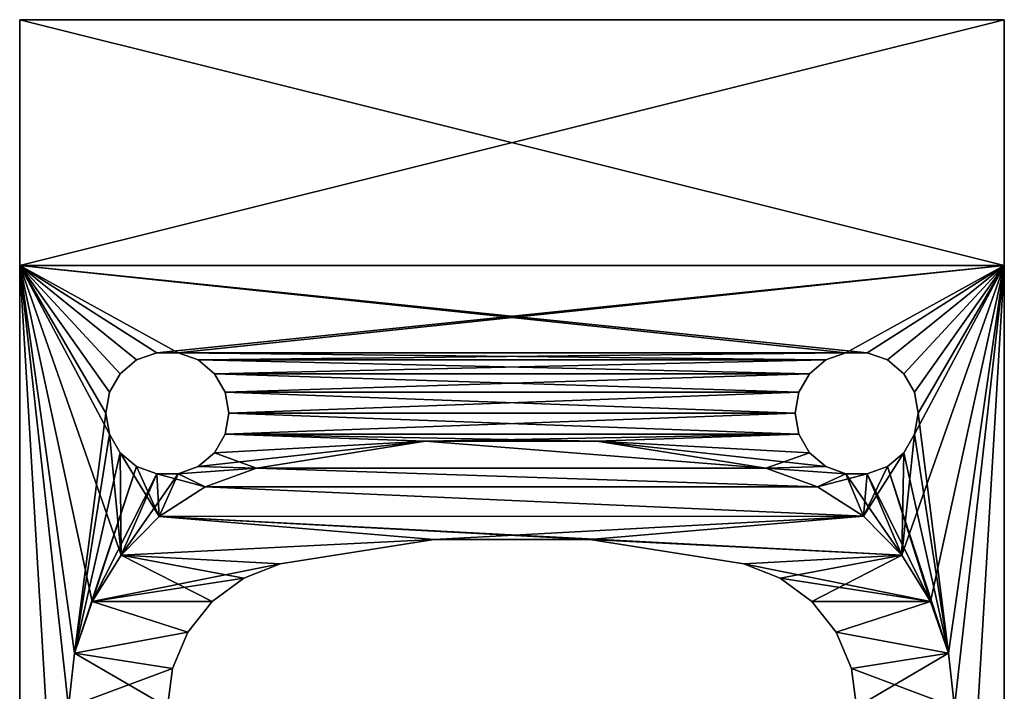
# Model space of a CAD drawing. Header units: millimetres. Extents: x -10 to 10, y -15 to 17.5.
# Tile 2 of 2: x -10 to 10, y 3.8 to 17.5. Entities that reach past the tile are written whole.
import ezdxf

# ---------------------------------------------------------------- set-up
doc = ezdxf.new("R2010")
doc.units = ezdxf.units.MM
doc.header["$LTSCALE"] = 65.185185
for name, color, linetype in [('1', 7, 'CONTINUOUS'), ('11', 7, 'CONTINUOUS'), ('2', 7, 'CONTINUOUS'), ('4', 7, 'CONTINUOUS'), ('5', 7, 'CONTINUOUS'), ('6', 7, 'CONTINUOUS'), ('7', 7, 'CONTINUOUS'), ('8', 7, 'CONTINUOUS'), ('9', 7, 'CONTINUOUS')]:
    doc.layers.add(name, color=color, linetype=linetype)

msp = doc.modelspace()

# ---------------------------------------------------------------- linework, layer by layer
at = {"layer": '1', "linetype": 'Continuous'}
for points in [[(-10, -14), (-10, 12.5), (-9, -4.25), (-10, -14)], [(-9, -4.25), (-10, 12.5), (-9.01, 3.523), (-9, -4.25)], [(-9.01, 3.523), (-10, 12.5), (-8.887, 4.624), (-9.01, 3.523)], [(-8.887, 4.624), (-10, 12.5), (-8.526, 5.671), (-8.887, 4.624)], [(-8.526, 5.671), (-10, 12.5), (-7.942, 6.613), (-8.526, 5.671)], [(7.217, 10.731), (6.783, 10.731), (-10, 12.5), (7.217, 10.731)], [(6.783, 10.731), (-6.783, 10.731), (-10, 12.5), (6.783, 10.731)], [(10, 12.5), (7.217, 10.731), (-10, 12.5), (10, 12.5)], [(-10, 12.5), (-8.175, 9.072), (-7.942, 6.613), (-10, 12.5)], [(-6.783, 10.731), (-7.217, 10.731), (-10, 12.5), (-6.783, 10.731)], [(-7.217, 10.731), (-7.625, 10.583), (-10, 12.5), (-7.217, 10.731)], [(-7.625, 10.583), (-7.958, 10.303), (-10, 12.5), (-7.625, 10.583)], [(-7.958, 10.303), (-8.175, 9.928), (-10, 12.5), (-7.958, 10.303)], [(-8.25, 9.5), (-8.175, 9.072), (-10, 12.5), (-8.25, 9.5)], [(-8.175, 9.928), (-8.25, 9.5), (-10, 12.5), (-8.175, 9.928)], [(7.625, 10.583), (7.217, 10.731), (10, 12.5), (7.625, 10.583)], [(7.958, 10.303), (7.625, 10.583), (10, 12.5), (7.958, 10.303)], [(8.175, 9.928), (7.958, 10.303), (10, 12.5), (8.175, 9.928)], [(8.25, 9.5), (8.175, 9.928), (10, 12.5), (8.25, 9.5)], [(8.25, 9.5), (10, 12.5), (8.867, 4.625), (8.25, 9.5)], [(10, 12.5), (8.99, 3.523), (8.867, 4.625), (10, 12.5)], [(10, 12.5), (10, -14), (8.99, 3.523), (10, 12.5)], [(6.783, 10.731), (6.375, 10.583), (-6.783, 10.731), (6.783, 10.731)], [(-6.783, 10.731), (6.375, 10.583), (-6.375, 10.583), (-6.783, 10.731)], [(6.375, 10.583), (6.042, 10.303), (-6.375, 10.583), (6.375, 10.583)], [(-6.375, 10.583), (6.042, 10.303), (-6.042, 10.303), (-6.375, 10.583)], [(6.042, 10.303), (5.825, 9.928), (-6.042, 10.303), (6.042, 10.303)], [(-6.042, 10.303), (5.825, 9.928), (-5.825, 9.928), (-6.042, 10.303)], [(5.825, 9.928), (5.75, 9.5), (-5.825, 9.928), (5.825, 9.928)], [(-5.825, 9.928), (5.75, 9.5), (-5.75, 9.5), (-5.825, 9.928)], [(-5.75, 9.5), (5.825, 9.072), (-5.825, 9.072), (-5.75, 9.5)], [(5.75, 9.5), (5.825, 9.072), (-5.75, 9.5), (5.75, 9.5)], [(8.175, 9.072), (8.25, 9.5), (8.867, 4.625), (8.175, 9.072)], [(-8.175, 9.072), (-7.958, 8.697), (-7.942, 6.613), (-8.175, 9.072)], [(-6.042, 8.697), (-5.825, 9.072), (-1.757, 8.931), (-6.042, 8.697)], [(-1.757, 8.931), (-5.825, 9.072), (1.723, 8.931), (-1.757, 8.931)], [(-5.825, 9.072), (5.825, 9.072), (1.723, 8.931), (-5.825, 9.072)], [(5.825, 9.072), (6.042, 8.697), (1.723, 8.931), (5.825, 9.072)], [(7.958, 8.697), (8.175, 9.072), (8.867, 4.625), (7.958, 8.697)], [(-5.193, 8.382), (-6.042, 8.697), (-1.757, 8.931), (-5.193, 8.382)], [(6.042, 8.697), (6.375, 8.417), (1.723, 8.931), (6.042, 8.697)], [(1.723, 8.931), (6.375, 8.417), (5.159, 8.383), (1.723, 8.931)], [(-7.958, 8.697), (-7.625, 8.417), (-7.166, 7.403), (-7.958, 8.697)], [(-7.942, 6.613), (-7.958, 8.697), (-7.166, 7.403), (-7.942, 6.613)], [(-6.375, 8.417), (-6.042, 8.697), (-5.193, 8.382), (-6.375, 8.417)], [(7.625, 8.417), (7.958, 8.697), (8.867, 4.625), (7.625, 8.417)], [(-7.625, 8.417), (-7.217, 8.269), (-7.166, 7.403), (-7.625, 8.417)], [(-6.783, 8.269), (-6.375, 8.417), (-5.193, 8.382), (-6.783, 8.269)], [(6.375, 8.417), (6.783, 8.269), (5.159, 8.383), (6.375, 8.417)], [(7.217, 8.269), (7.625, 8.417), (8.503, 5.674), (7.217, 8.269)], [(8.503, 5.674), (7.625, 8.417), (8.867, 4.625), (8.503, 5.674)], [(-7.166, 7.403), (-7.217, 8.269), (-6.234, 8.002), (-7.166, 7.403)], [(-7.217, 8.269), (-6.783, 8.269), (-6.234, 8.002), (-7.217, 8.269)], [(-6.234, 8.002), (-6.783, 8.269), (-5.193, 8.382), (-6.234, 8.002)], [(5.159, 8.383), (6.783, 8.269), (6.203, 8.005), (5.159, 8.383)], [(6.203, 8.005), (6.783, 8.269), (7.137, 7.406), (6.203, 8.005)], [(6.783, 8.269), (7.217, 8.269), (7.917, 6.616), (6.783, 8.269)], [(7.137, 7.406), (6.783, 8.269), (7.917, 6.616), (7.137, 7.406)], [(7.917, 6.616), (7.217, 8.269), (8.503, 5.674), (7.917, 6.616)]]:
    msp.add_3dface(points, dxfattribs=at)
at = {"layer": '11', "linetype": 'Continuous'}
for points in [[(6.522, 17.5, 1007.802), (-10, 17.5, 1015.5), (6.5, 17.5, 1008.008), (6.522, 17.5, 1007.802)], [(6.572, 17.5, 1007.679), (-10, 17.5, 1015.5), (6.522, 17.5, 1007.802), (6.572, 17.5, 1007.679)], [(6.64, 17.5, 1007.601), (-10, 17.5, 1015.5), (6.572, 17.5, 1007.679), (6.64, 17.5, 1007.601)], [(-10, 17.5, 1015.5), (6.734, 17.5, 1007.55), (6.5, 17.5, 1006.826), (-10, 17.5, 1015.5)], [(6.734, 17.5, 1007.55), (-10, 17.5, 1015.5), (6.64, 17.5, 1007.601), (6.734, 17.5, 1007.55)], [(6.5, 17.5, 1010.155), (-10, 17.5, 1015.5), (6.5, 17.5, 1010.62), (6.5, 17.5, 1010.155)], [(7.532, 17.5, 1009.8), (-10, 17.5, 1015.5), (6.5, 17.5, 1010.155), (7.532, 17.5, 1009.8)], [(6.5, 17.5, 1009.468), (-10, 17.5, 1015.5), (7.532, 17.5, 1009.8), (6.5, 17.5, 1009.468)], [(-10, 17.5, 1015.5), (6.5, 17.5, 1009.004), (6.5, 17.5, 1008.714), (-10, 17.5, 1015.5)], [(6.5, 17.5, 1009.004), (-10, 17.5, 1015.5), (6.5, 17.5, 1009.468), (6.5, 17.5, 1009.004)], [(6.693, 17.5, 1012.124), (-10, 17.5, 1015.5), (6.934, 17.5, 1012.267), (6.693, 17.5, 1012.124)], [(6.57, 17.5, 1011.98), (-10, 17.5, 1015.5), (6.693, 17.5, 1012.124), (6.57, 17.5, 1011.98)], [(6.5, 17.5, 1008.008), (-10, 17.5, 1015.5), (6.5, 17.5, 1008.714), (6.5, 17.5, 1008.008)], [(6.5, 17.5, 1003.632), (-10, 17.5, 1015.5), (6.5, 17.5, 1004.279), (6.5, 17.5, 1003.632)], [(6.549, 17.5, 1003.353), (-10, 17.5, 1015.5), (6.5, 17.5, 1003.632), (6.549, 17.5, 1003.353)], [(6.685, 17.5, 1003.147), (-10, 17.5, 1015.5), (6.549, 17.5, 1003.353), (6.685, 17.5, 1003.147)], [(-10, 17.5, 1015.5), (6.816, 17.5, 1003.048), (6.934, 17.5, 1002.735), (-10, 17.5, 1015.5)], [(6.816, 17.5, 1003.048), (-10, 17.5, 1015.5), (6.685, 17.5, 1003.147), (6.816, 17.5, 1003.048)], [(6.5, 17.5, 1004.987), (-10, 17.5, 1015.5), (6.5, 17.5, 1005.796), (6.5, 17.5, 1004.987)], [(6.532, 17.5, 1004.806), (-10, 17.5, 1015.5), (6.5, 17.5, 1004.987), (6.532, 17.5, 1004.806)], [(6.623, 17.5, 1004.668), (-10, 17.5, 1015.5), (6.532, 17.5, 1004.806), (6.623, 17.5, 1004.668)], [(-10, 17.5, 1015.5), (6.752, 17.5, 1004.579), (6.5, 17.5, 1004.279), (-10, 17.5, 1015.5)], [(6.752, 17.5, 1004.579), (-10, 17.5, 1015.5), (6.623, 17.5, 1004.668), (6.752, 17.5, 1004.579)], [(-10, 17.5, 1015.5), (6.5, 17.5, 1006.487), (6.5, 17.5, 1005.796), (-10, 17.5, 1015.5)], [(6.5, 17.5, 1006.487), (-10, 17.5, 1015.5), (6.5, 17.5, 1006.826), (6.5, 17.5, 1006.487)], [(10, 17.5, -2.5), (-10, 17.5, 1015.5), (6.693, 17.5, 1001.509), (10, 17.5, -2.5)], [(10, 17.5, -2.5), (-10, 17.5, -2.5), (-10, 17.5, 1015.5), (10, 17.5, -2.5)], [(-10, 17.5, 1015.5), (10, 17.5, 1015.5), (8, 17.5, 1013.5), (-10, 17.5, 1015.5)], [(6.493, 17.5, 1011.805), (-10, 17.5, 1015.5), (6.57, 17.5, 1011.98), (6.493, 17.5, 1011.805)], [(6.464, 17.5, 1011.582), (-10, 17.5, 1015.5), (6.493, 17.5, 1011.805), (6.464, 17.5, 1011.582)], [(6.492, 17.5, 1011.363), (-10, 17.5, 1015.5), (6.464, 17.5, 1011.582), (6.492, 17.5, 1011.363)], [(6.568, 17.5, 1011.189), (-10, 17.5, 1015.5), (6.492, 17.5, 1011.363), (6.568, 17.5, 1011.189)], [(6.693, 17.5, 1011.04), (-10, 17.5, 1015.5), (6.568, 17.5, 1011.189), (6.693, 17.5, 1011.04)], [(-10, 17.5, 1015.5), (6.929, 17.5, 1010.899), (6.5, 17.5, 1010.62), (-10, 17.5, 1015.5)], [(6.929, 17.5, 1010.899), (-10, 17.5, 1015.5), (6.693, 17.5, 1011.04), (6.929, 17.5, 1010.899)], [(-10, 17.5, 1015.5), (7.256, 17.5, 1012.319), (6.934, 17.5, 1012.267), (-10, 17.5, 1015.5)], [(6.5, 17.5, 1013.17), (-10, 17.5, 1015.5), (6.5, 17.5, 1013.5), (6.5, 17.5, 1013.17)], [(-10, 17.5, 1015.5), (7.723, 17.5, 1012.439), (7.256, 17.5, 1012.319), (-10, 17.5, 1015.5)], [(7.723, 17.5, 1012.439), (-10, 17.5, 1015.5), (6.5, 17.5, 1013.17), (7.723, 17.5, 1012.439)], [(-10, 17.5, 1015.5), (8, 17.5, 1013.5), (6.5, 17.5, 1013.5), (-10, 17.5, 1015.5)], [(6.568, 17.5, 1001.657), (-10, 17.5, 1015.5), (6.492, 17.5, 1001.832), (6.568, 17.5, 1001.657)], [(6.492, 17.5, 1001.832), (-10, 17.5, 1015.5), (6.464, 17.5, 1002.05), (6.492, 17.5, 1001.832)], [(6.464, 17.5, 1002.05), (-10, 17.5, 1015.5), (6.493, 17.5, 1002.274), (6.464, 17.5, 1002.05)], [(6.693, 17.5, 1001.509), (-10, 17.5, 1015.5), (6.568, 17.5, 1001.657), (6.693, 17.5, 1001.509)], [(6.493, 17.5, 1002.274), (-10, 17.5, 1015.5), (6.57, 17.5, 1002.448), (6.493, 17.5, 1002.274)], [(6.57, 17.5, 1002.448), (-10, 17.5, 1015.5), (6.693, 17.5, 1002.592), (6.57, 17.5, 1002.448)], [(6.693, 17.5, 1002.592), (-10, 17.5, 1015.5), (6.934, 17.5, 1002.735), (6.693, 17.5, 1002.592)], [(6.5, 17.5, 1009.004), (8, 17.5, 1008.714), (6.5, 17.5, 1008.714), (6.5, 17.5, 1009.004)], [(6.5, 17.5, 1009.004), (8, 17.5, 1009.004), (8, 17.5, 1008.714), (6.5, 17.5, 1009.004)], [(6.752, 17.5, 1004.579), (8, 17.5, 1004.279), (6.5, 17.5, 1004.279), (6.752, 17.5, 1004.579)], [(6.5, 17.5, 1006.487), (8, 17.5, 1005.796), (6.5, 17.5, 1005.796), (6.5, 17.5, 1006.487)], [(6.5, 17.5, 1006.487), (8, 17.5, 1005.926), (8, 17.5, 1005.796), (6.5, 17.5, 1006.487)], [(6.872, 17.5, 1007.529), (8, 17.5, 1007.395), (6.5, 17.5, 1006.826), (6.872, 17.5, 1007.529)], [(6.734, 17.5, 1007.55), (6.872, 17.5, 1007.529), (6.5, 17.5, 1006.826), (6.734, 17.5, 1007.55)], [(7.723, 17.5, 1013.17), (7.723, 17.5, 1012.439), (6.5, 17.5, 1013.17), (7.723, 17.5, 1013.17)], [(6.929, 17.5, 1010.899), (8, 17.5, 1010.62), (6.5, 17.5, 1010.62), (6.929, 17.5, 1010.899)], [(6.929, 17.5, 1001.367), (10, 17.5, -2.5), (6.693, 17.5, 1001.509), (6.929, 17.5, 1001.367)], [(6.742, 17.5, 1011.582), (6.76, 17.5, 1011.712), (7.758, 17.5, 1011.582), (6.742, 17.5, 1011.582)], [(7.74, 17.5, 1011.453), (6.742, 17.5, 1011.582), (7.758, 17.5, 1011.582), (7.74, 17.5, 1011.453)], [(6.762, 17.5, 1011.448), (6.742, 17.5, 1011.582), (7.74, 17.5, 1011.453), (6.762, 17.5, 1011.448)], [(6.762, 17.5, 1001.916), (6.742, 17.5, 1002.05), (7.74, 17.5, 1001.921), (6.762, 17.5, 1001.916)], [(7.74, 17.5, 1001.921), (6.742, 17.5, 1002.05), (7.758, 17.5, 1002.05), (7.74, 17.5, 1001.921)], [(6.742, 17.5, 1002.05), (6.76, 17.5, 1002.18), (7.758, 17.5, 1002.05), (6.742, 17.5, 1002.05)], [(6.752, 17.5, 1004.579), (6.914, 17.5, 1004.548), (8, 17.5, 1004.279), (6.752, 17.5, 1004.579)], [(7.107, 17.5, 1008.05), (6.756, 17.5, 1008.384), (7.107, 17.5, 1008.384), (7.107, 17.5, 1008.05)], [(6.773, 17.5, 1007.956), (6.756, 17.5, 1008.076), (7.094, 17.5, 1007.956), (6.773, 17.5, 1007.956)], [(7.094, 17.5, 1007.956), (6.756, 17.5, 1008.076), (7.107, 17.5, 1008.05), (7.094, 17.5, 1007.956)], [(6.756, 17.5, 1008.076), (6.756, 17.5, 1008.384), (7.107, 17.5, 1008.05), (6.756, 17.5, 1008.076)], [(6.756, 17.5, 1005.105), (6.756, 17.5, 1005.466), (7.179, 17.5, 1005.105), (6.756, 17.5, 1005.105)], [(7.179, 17.5, 1005.105), (6.756, 17.5, 1005.466), (7.179, 17.5, 1005.466), (7.179, 17.5, 1005.105)], [(6.775, 17.5, 1004.99), (6.756, 17.5, 1005.105), (7.163, 17.5, 1005), (6.775, 17.5, 1004.99)], [(7.163, 17.5, 1005), (6.756, 17.5, 1005.105), (7.179, 17.5, 1005.105), (7.163, 17.5, 1005)], [(7.758, 17.5, 1011.582), (6.76, 17.5, 1011.712), (7.739, 17.5, 1011.717), (7.758, 17.5, 1011.582)], [(6.76, 17.5, 1011.712), (6.812, 17.5, 1011.813), (7.739, 17.5, 1011.717), (6.76, 17.5, 1011.712)], [(7.758, 17.5, 1002.05), (6.76, 17.5, 1002.18), (7.739, 17.5, 1002.186), (7.758, 17.5, 1002.05)], [(6.76, 17.5, 1002.18), (6.812, 17.5, 1002.281), (7.739, 17.5, 1002.186), (6.76, 17.5, 1002.18)], [(7.689, 17.5, 1011.352), (6.762, 17.5, 1011.448), (7.74, 17.5, 1011.453), (7.689, 17.5, 1011.352)], [(6.815, 17.5, 1011.347), (6.762, 17.5, 1011.448), (7.689, 17.5, 1011.352), (6.815, 17.5, 1011.347)], [(6.815, 17.5, 1001.816), (6.762, 17.5, 1001.916), (7.689, 17.5, 1001.82), (6.815, 17.5, 1001.816)], [(7.689, 17.5, 1001.82), (6.762, 17.5, 1001.916), (7.74, 17.5, 1001.921), (7.689, 17.5, 1001.82)], [(6.811, 17.5, 1007.893), (6.773, 17.5, 1007.956), (7.063, 17.5, 1007.9), (6.811, 17.5, 1007.893)], [(7.063, 17.5, 1007.9), (6.773, 17.5, 1007.956), (7.094, 17.5, 1007.956), (7.063, 17.5, 1007.9)], [(6.816, 17.5, 1004.927), (6.775, 17.5, 1004.99), (7.127, 17.5, 1004.937), (6.816, 17.5, 1004.927)], [(7.127, 17.5, 1004.937), (6.775, 17.5, 1004.99), (7.163, 17.5, 1005), (7.127, 17.5, 1004.937)], [(6.797, 17.5, 1003.555), (6.777, 17.5, 1003.714), (7.723, 17.5, 1003.655), (6.797, 17.5, 1003.555)], [(7.723, 17.5, 1003.655), (6.777, 17.5, 1003.95), (7.723, 17.5, 1003.95), (7.723, 17.5, 1003.655)], [(6.777, 17.5, 1003.714), (6.777, 17.5, 1003.95), (7.723, 17.5, 1003.655), (6.777, 17.5, 1003.714)], [(7.696, 17.5, 1003.509), (6.797, 17.5, 1003.555), (7.723, 17.5, 1003.655), (7.696, 17.5, 1003.509)], [(6.845, 17.5, 1003.448), (6.797, 17.5, 1003.555), (7.696, 17.5, 1003.509), (6.845, 17.5, 1003.448)], [(6.86, 17.5, 1007.86), (6.811, 17.5, 1007.893), (7.013, 17.5, 1007.864), (6.86, 17.5, 1007.86)], [(7.013, 17.5, 1007.864), (6.811, 17.5, 1007.893), (7.063, 17.5, 1007.9), (7.013, 17.5, 1007.864)], [(7.739, 17.5, 1011.717), (6.812, 17.5, 1011.813), (7.687, 17.5, 1011.818), (7.739, 17.5, 1011.717)], [(6.812, 17.5, 1011.813), (6.901, 17.5, 1011.897), (7.687, 17.5, 1011.818), (6.812, 17.5, 1011.813)], [(7.739, 17.5, 1002.186), (6.812, 17.5, 1002.281), (7.687, 17.5, 1002.286), (7.739, 17.5, 1002.186)], [(6.812, 17.5, 1002.281), (6.901, 17.5, 1002.366), (7.687, 17.5, 1002.286), (6.812, 17.5, 1002.281)], [(6.902, 17.5, 1011.268), (6.815, 17.5, 1011.347), (7.601, 17.5, 1011.267), (6.902, 17.5, 1011.268)], [(7.601, 17.5, 1011.267), (6.815, 17.5, 1011.347), (7.689, 17.5, 1011.352), (7.601, 17.5, 1011.267)], [(6.902, 17.5, 1001.736), (6.815, 17.5, 1001.816), (7.601, 17.5, 1001.736), (6.902, 17.5, 1001.736)], [(7.601, 17.5, 1001.736), (6.815, 17.5, 1001.816), (7.689, 17.5, 1001.82), (7.601, 17.5, 1001.736)], [(6.816, 17.5, 1003.048), (7.256, 17.5, 1002.788), (6.934, 17.5, 1002.735), (6.816, 17.5, 1003.048)], [(6.816, 17.5, 1003.048), (6.993, 17.5, 1002.98), (7.256, 17.5, 1002.788), (6.816, 17.5, 1003.048)], [(6.874, 17.5, 1004.892), (6.816, 17.5, 1004.927), (7.068, 17.5, 1004.896), (6.874, 17.5, 1004.892)], [(7.068, 17.5, 1004.896), (6.816, 17.5, 1004.927), (7.127, 17.5, 1004.937), (7.068, 17.5, 1004.896)], [(7.621, 17.5, 1003.398), (6.845, 17.5, 1003.448), (7.696, 17.5, 1003.509), (7.621, 17.5, 1003.398)], [(6.913, 17.5, 1003.375), (6.845, 17.5, 1003.448), (7.621, 17.5, 1003.398), (6.913, 17.5, 1003.375)], [(6.929, 17.5, 1007.849), (6.86, 17.5, 1007.86), (7.013, 17.5, 1007.864), (6.929, 17.5, 1007.849)], [(7.42, 17.5, 1006.468), (6.87, 17.5, 1006.662), (7.42, 17.5, 1006.857), (7.42, 17.5, 1006.468)], [(7.378, 17.5, 1007.494), (7.565, 17.5, 1007.458), (6.872, 17.5, 1007.529), (7.378, 17.5, 1007.494)], [(6.872, 17.5, 1007.529), (7.565, 17.5, 1007.458), (8, 17.5, 1007.395), (6.872, 17.5, 1007.529)], [(6.999, 17.5, 1007.551), (7.378, 17.5, 1007.494), (6.872, 17.5, 1007.529), (6.999, 17.5, 1007.551)], [(6.964, 17.5, 1004.878), (6.874, 17.5, 1004.892), (7.068, 17.5, 1004.896), (6.964, 17.5, 1004.878)], [(7.687, 17.5, 1011.818), (6.901, 17.5, 1011.897), (7.602, 17.5, 1011.898), (7.687, 17.5, 1011.818)], [(6.901, 17.5, 1011.897), (7.041, 17.5, 1011.962), (7.602, 17.5, 1011.898), (6.901, 17.5, 1011.897)], [(7.687, 17.5, 1002.286), (6.901, 17.5, 1002.366), (7.602, 17.5, 1002.367), (7.687, 17.5, 1002.286)], [(6.901, 17.5, 1002.366), (7.041, 17.5, 1002.431), (7.602, 17.5, 1002.367), (6.901, 17.5, 1002.366)], [(7.047, 17.5, 1011.201), (6.902, 17.5, 1011.268), (7.462, 17.5, 1011.202), (7.047, 17.5, 1011.201)], [(7.462, 17.5, 1011.202), (6.902, 17.5, 1011.268), (7.601, 17.5, 1011.267), (7.462, 17.5, 1011.202)], [(7.047, 17.5, 1001.67), (6.902, 17.5, 1001.736), (7.462, 17.5, 1001.67), (7.047, 17.5, 1001.67)], [(7.462, 17.5, 1001.67), (6.902, 17.5, 1001.736), (7.601, 17.5, 1001.736), (7.462, 17.5, 1001.67)], [(7.494, 17.5, 1003.317), (6.913, 17.5, 1003.375), (7.621, 17.5, 1003.398), (7.494, 17.5, 1003.317)], [(7.039, 17.5, 1003.312), (6.913, 17.5, 1003.375), (7.494, 17.5, 1003.317), (7.039, 17.5, 1003.312)], [(7.085, 17.5, 1004.577), (7.826, 17.5, 1004.554), (6.914, 17.5, 1004.548), (7.085, 17.5, 1004.577)], [(7.826, 17.5, 1004.554), (7.938, 17.5, 1004.533), (6.914, 17.5, 1004.548), (7.826, 17.5, 1004.554)], [(6.914, 17.5, 1004.548), (8, 17.5, 1004.504), (8, 17.5, 1004.279), (6.914, 17.5, 1004.548)], [(7.938, 17.5, 1004.533), (8, 17.5, 1004.504), (6.914, 17.5, 1004.548), (7.938, 17.5, 1004.533)], [(7.256, 17.5, 1001.313), (10, 17.5, -2.5), (6.929, 17.5, 1001.367), (7.256, 17.5, 1001.313)], [(6.929, 17.5, 1010.899), (7.256, 17.5, 1010.845), (8, 17.5, 1010.62), (6.929, 17.5, 1010.899)], [(6.937, 17.5, 1009.313), (8, 17.5, 1009.685), (8, 17.5, 1009.313), (6.937, 17.5, 1009.313)], [(6.947, 17.5, 1010.311), (8, 17.5, 1010.311), (8, 17.5, 1009.941), (6.947, 17.5, 1010.311)], [(6.993, 17.5, 1002.98), (7.242, 17.5, 1002.952), (7.256, 17.5, 1002.788), (6.993, 17.5, 1002.98)], [(7.262, 17.5, 1007.582), (7.378, 17.5, 1007.494), (6.999, 17.5, 1007.551), (7.262, 17.5, 1007.582)], [(7.1, 17.5, 1007.614), (7.262, 17.5, 1007.582), (6.999, 17.5, 1007.551), (7.1, 17.5, 1007.614)], [(7.273, 17.5, 1003.282), (7.039, 17.5, 1003.312), (7.494, 17.5, 1003.317), (7.273, 17.5, 1003.282)], [(7.602, 17.5, 1011.898), (7.041, 17.5, 1011.962), (7.464, 17.5, 1011.963), (7.602, 17.5, 1011.898)], [(7.041, 17.5, 1011.962), (7.256, 17.5, 1011.989), (7.464, 17.5, 1011.963), (7.041, 17.5, 1011.962)], [(7.602, 17.5, 1002.367), (7.041, 17.5, 1002.431), (7.464, 17.5, 1002.431), (7.602, 17.5, 1002.367)], [(7.041, 17.5, 1002.431), (7.256, 17.5, 1002.458), (7.464, 17.5, 1002.431), (7.041, 17.5, 1002.431)], [(7.256, 17.5, 1011.174), (7.047, 17.5, 1011.201), (7.462, 17.5, 1011.202), (7.256, 17.5, 1011.174)], [(7.256, 17.5, 1001.643), (7.047, 17.5, 1001.67), (7.462, 17.5, 1001.67), (7.256, 17.5, 1001.643)], [(7.204, 17.5, 1004.651), (7.48, 17.5, 1004.599), (7.085, 17.5, 1004.577), (7.204, 17.5, 1004.651)], [(7.48, 17.5, 1004.599), (7.645, 17.5, 1004.567), (7.085, 17.5, 1004.577), (7.48, 17.5, 1004.599)], [(7.645, 17.5, 1004.567), (7.738, 17.5, 1004.561), (7.085, 17.5, 1004.577), (7.645, 17.5, 1004.567)], [(7.738, 17.5, 1004.561), (7.826, 17.5, 1004.554), (7.085, 17.5, 1004.577), (7.738, 17.5, 1004.561)], [(7.185, 17.5, 1007.733), (7.262, 17.5, 1007.582), (7.1, 17.5, 1007.614), (7.185, 17.5, 1007.733)], [(7.294, 17.5, 1004.786), (7.327, 17.5, 1004.711), (7.204, 17.5, 1004.651), (7.294, 17.5, 1004.786)], [(7.327, 17.5, 1004.711), (7.384, 17.5, 1004.65), (7.204, 17.5, 1004.651), (7.327, 17.5, 1004.711)], [(7.384, 17.5, 1004.65), (7.48, 17.5, 1004.599), (7.204, 17.5, 1004.651), (7.384, 17.5, 1004.65)], [(7.578, 17.5, 1002.734), (7.242, 17.5, 1002.952), (7.81, 17.5, 1002.593), (7.578, 17.5, 1002.734)], [(7.256, 17.5, 1002.788), (7.242, 17.5, 1002.952), (7.578, 17.5, 1002.734), (7.256, 17.5, 1002.788)], [(7.242, 17.5, 1002.952), (7.566, 17.5, 1003), (7.81, 17.5, 1002.593), (7.242, 17.5, 1002.952)], [(7.574, 17.5, 1001.366), (10, 17.5, -2.5), (7.256, 17.5, 1001.313), (7.574, 17.5, 1001.366)], [(7.256, 17.5, 1012.319), (7.723, 17.5, 1012.439), (7.578, 17.5, 1012.265), (7.256, 17.5, 1012.319)], [(7.256, 17.5, 1010.845), (7.574, 17.5, 1010.897), (8, 17.5, 1010.62), (7.256, 17.5, 1010.845)], [(7.728, 17.5, 1007.912), (7.332, 17.5, 1008.025), (7.744, 17.5, 1008.032), (7.728, 17.5, 1007.912)], [(7.351, 17.5, 1007.905), (7.332, 17.5, 1008.025), (7.728, 17.5, 1007.912), (7.351, 17.5, 1007.905)], [(7.744, 17.5, 1008.032), (7.332, 17.5, 1008.384), (7.744, 17.5, 1008.384), (7.744, 17.5, 1008.032)], [(7.332, 17.5, 1008.025), (7.332, 17.5, 1008.384), (7.744, 17.5, 1008.032), (7.332, 17.5, 1008.025)], [(7.692, 17.5, 1007.846), (7.351, 17.5, 1007.905), (7.728, 17.5, 1007.912), (7.692, 17.5, 1007.846)], [(7.394, 17.5, 1007.839), (7.351, 17.5, 1007.905), (7.692, 17.5, 1007.846), (7.394, 17.5, 1007.839)], [(7.636, 17.5, 1007.804), (7.394, 17.5, 1007.839), (7.692, 17.5, 1007.846), (7.636, 17.5, 1007.804)], [(7.454, 17.5, 1007.802), (7.394, 17.5, 1007.839), (7.636, 17.5, 1007.804), (7.454, 17.5, 1007.802)], [(7.414, 17.5, 1005.466), (8, 17.5, 1005.466), (8, 17.5, 1004.834), (7.414, 17.5, 1005.466)], [(7.431, 17.5, 1005.023), (7.414, 17.5, 1005.137), (8, 17.5, 1004.834), (7.431, 17.5, 1005.023)], [(7.414, 17.5, 1005.137), (7.414, 17.5, 1005.466), (8, 17.5, 1004.834), (7.414, 17.5, 1005.137)], [(7.932, 17.5, 1004.855), (7.431, 17.5, 1005.023), (8, 17.5, 1004.834), (7.932, 17.5, 1004.855)], [(7.467, 17.5, 1004.961), (7.431, 17.5, 1005.023), (7.932, 17.5, 1004.855), (7.467, 17.5, 1004.961)], [(7.546, 17.5, 1007.788), (7.454, 17.5, 1007.802), (7.636, 17.5, 1007.804), (7.546, 17.5, 1007.788)], [(7.525, 17.5, 1004.919), (7.467, 17.5, 1004.961), (7.932, 17.5, 1004.855), (7.525, 17.5, 1004.919)], [(7.83, 17.5, 1004.869), (7.525, 17.5, 1004.919), (7.932, 17.5, 1004.855), (7.83, 17.5, 1004.869)], [(7.731, 17.5, 1004.879), (7.525, 17.5, 1004.919), (7.83, 17.5, 1004.869), (7.731, 17.5, 1004.879)], [(7.641, 17.5, 1004.887), (7.525, 17.5, 1004.919), (7.731, 17.5, 1004.879), (7.641, 17.5, 1004.887)], [(7.565, 17.5, 1007.458), (7.701, 17.5, 1007.477), (8, 17.5, 1007.395), (7.565, 17.5, 1007.458)], [(7.81, 17.5, 1002.593), (7.566, 17.5, 1003), (7.934, 17.5, 1002.445), (7.81, 17.5, 1002.593)], [(7.566, 17.5, 1003), (7.783, 17.5, 1003.12), (7.934, 17.5, 1002.445), (7.566, 17.5, 1003)], [(7.809, 17.5, 1001.508), (10, 17.5, -2.5), (7.574, 17.5, 1001.366), (7.809, 17.5, 1001.508)], [(7.574, 17.5, 1010.897), (7.809, 17.5, 1011.04), (8, 17.5, 1010.62), (7.574, 17.5, 1010.897)], [(7.578, 17.5, 1012.265), (7.723, 17.5, 1012.439), (7.81, 17.5, 1012.125), (7.578, 17.5, 1012.265)], [(7.666, 17.5, 1006.382), (7.666, 17.5, 1006.943), (8, 17.5, 1006.269), (7.666, 17.5, 1006.382)], [(7.666, 17.5, 1006.943), (8, 17.5, 1007.061), (8, 17.5, 1006.269), (7.666, 17.5, 1006.943)], [(7.701, 17.5, 1007.477), (7.808, 17.5, 1007.53), (8, 17.5, 1007.395), (7.701, 17.5, 1007.477)], [(7.723, 17.5, 1012.439), (8, 17.5, 1012.439), (7.934, 17.5, 1011.977), (7.723, 17.5, 1012.439)], [(7.81, 17.5, 1012.125), (7.723, 17.5, 1012.439), (7.934, 17.5, 1011.977), (7.81, 17.5, 1012.125)], [(7.934, 17.5, 1002.445), (7.783, 17.5, 1003.12), (8.008, 17.5, 1002.271), (7.934, 17.5, 1002.445)], [(7.783, 17.5, 1003.12), (7.898, 17.5, 1003.248), (8.008, 17.5, 1002.271), (7.783, 17.5, 1003.12)], [(7.808, 17.5, 1007.53), (7.897, 17.5, 1007.622), (8, 17.5, 1007.395), (7.808, 17.5, 1007.53)], [(7.931, 17.5, 1001.653), (10, 17.5, -2.5), (7.809, 17.5, 1001.508), (7.931, 17.5, 1001.653)], [(7.809, 17.5, 1011.04), (7.931, 17.5, 1011.185), (8, 17.5, 1010.62), (7.809, 17.5, 1011.04)], [(7.897, 17.5, 1007.622), (7.97, 17.5, 1007.771), (8, 17.5, 1007.395), (7.897, 17.5, 1007.622)], [(8.008, 17.5, 1002.271), (7.898, 17.5, 1003.248), (8.036, 17.5, 1002.05), (8.008, 17.5, 1002.271)], [(7.898, 17.5, 1003.248), (7.971, 17.5, 1003.411), (8.036, 17.5, 1002.05), (7.898, 17.5, 1003.248)], [(8.007, 17.5, 1001.828), (10, 17.5, -2.5), (7.931, 17.5, 1001.653), (8.007, 17.5, 1001.828)], [(7.931, 17.5, 1011.185), (8.007, 17.5, 1011.359), (8, 17.5, 1010.62), (7.931, 17.5, 1011.185)], [(7.934, 17.5, 1011.977), (8, 17.5, 1012.439), (8.008, 17.5, 1011.802), (7.934, 17.5, 1011.977)], [(7.97, 17.5, 1007.771), (8, 17.5, 1007.987), (8, 17.5, 1007.395), (7.97, 17.5, 1007.771)], [(7.971, 17.5, 1003.411), (8, 17.5, 1003.632), (8.036, 17.5, 1002.05), (7.971, 17.5, 1003.411)], [(8, 17.5, 1009.685), (8, 17.5, 1009.941), (8.036, 17.5, 1002.05), (8, 17.5, 1009.685)], [(8, 17.5, 1009.941), (8, 17.5, 1010.311), (8.036, 17.5, 1002.05), (8, 17.5, 1009.941)], [(8, 17.5, 1010.311), (8, 17.5, 1010.62), (8.036, 17.5, 1002.05), (8, 17.5, 1010.311)], [(8, 17.5, 1007.395), (8, 17.5, 1007.987), (8.036, 17.5, 1002.05), (8, 17.5, 1007.395)], [(8, 17.5, 1007.987), (8, 17.5, 1008.714), (8.036, 17.5, 1002.05), (8, 17.5, 1007.987)], [(8, 17.5, 1008.714), (8, 17.5, 1009.004), (8.036, 17.5, 1002.05), (8, 17.5, 1008.714)], [(8, 17.5, 1009.004), (8, 17.5, 1009.313), (8.036, 17.5, 1002.05), (8, 17.5, 1009.004)], [(8, 17.5, 1009.313), (8, 17.5, 1009.685), (8.036, 17.5, 1002.05), (8, 17.5, 1009.313)], [(8, 17.5, 1003.632), (8, 17.5, 1004.279), (8.036, 17.5, 1002.05), (8, 17.5, 1003.632)], [(8, 17.5, 1005.466), (8, 17.5, 1005.796), (8.036, 17.5, 1002.05), (8, 17.5, 1005.466)], [(8, 17.5, 1005.796), (8, 17.5, 1005.926), (8.036, 17.5, 1002.05), (8, 17.5, 1005.796)], [(8, 17.5, 1005.926), (8, 17.5, 1006.269), (8.036, 17.5, 1002.05), (8, 17.5, 1005.926)], [(8, 17.5, 1006.269), (8, 17.5, 1007.061), (8.036, 17.5, 1002.05), (8, 17.5, 1006.269)], [(8, 17.5, 1007.061), (8, 17.5, 1007.395), (8.036, 17.5, 1002.05), (8, 17.5, 1007.061)], [(8, 17.5, 1004.834), (8, 17.5, 1005.466), (8.036, 17.5, 1002.05), (8, 17.5, 1004.834)], [(8, 17.5, 1004.279), (8, 17.5, 1004.504), (8.036, 17.5, 1002.05), (8, 17.5, 1004.279)], [(8, 17.5, 1004.504), (8, 17.5, 1004.834), (8.036, 17.5, 1002.05), (8, 17.5, 1004.504)], [(8, 17.5, 1013.5), (10, 17.5, 1015.5), (8.036, 17.5, 1011.582), (8, 17.5, 1013.5)], [(8, 17.5, 1012.439), (8, 17.5, 1013.5), (8.036, 17.5, 1011.582), (8, 17.5, 1012.439)], [(8.008, 17.5, 1011.802), (8, 17.5, 1012.439), (8.036, 17.5, 1011.582), (8.008, 17.5, 1011.802)], [(8, 17.5, 1010.62), (8.007, 17.5, 1011.359), (8.036, 17.5, 1002.05), (8, 17.5, 1010.62)], [(8.036, 17.5, 1002.05), (10, 17.5, -2.5), (8.007, 17.5, 1001.828), (8.036, 17.5, 1002.05)], [(8.007, 17.5, 1011.359), (8.036, 17.5, 1011.582), (8.036, 17.5, 1002.05), (8.007, 17.5, 1011.359)], [(8.036, 17.5, 1011.582), (10, 17.5, -2.5), (8.036, 17.5, 1002.05), (8.036, 17.5, 1011.582)], [(10, 17.5, 1015.5), (10, 17.5, -2.5), (8.036, 17.5, 1011.582), (10, 17.5, 1015.5)]]:
    msp.add_3dface(points, dxfattribs=at)
at = {"layer": '2', "linetype": 'Continuous'}
for points in [[(-10, -14, 1013), (-9.01, 3.523, 1013), (-10, 12.5, 1013), (-10, -14, 1013)], [(-9.01, 3.523, 1013), (-8.887, 4.624, 1013), (-10, 12.5, 1013), (-9.01, 3.523, 1013)], [(-7.625, 10.583, 1013), (-7.217, 10.731, 1013), (-10, 12.5, 1013), (-7.625, 10.583, 1013)], [(-10, 12.5, 1013), (-7.217, 10.731, 1013), (10, 12.5, 1013), (-10, 12.5, 1013)], [(-7.958, 10.303, 1013), (-7.625, 10.583, 1013), (-10, 12.5, 1013), (-7.958, 10.303, 1013)], [(-8.175, 9.928, 1013), (-7.958, 10.303, 1013), (-10, 12.5, 1013), (-8.175, 9.928, 1013)], [(-8.887, 4.624, 1013), (-8.25, 9.5, 1013), (-10, 12.5, 1013), (-8.887, 4.624, 1013)], [(-8.25, 9.5, 1013), (-8.175, 9.928, 1013), (-10, 12.5, 1013), (-8.25, 9.5, 1013)], [(-7.217, 10.731, 1013), (-6.783, 10.731, 1013), (10, 12.5, 1013), (-7.217, 10.731, 1013)], [(-6.783, 10.731, 1013), (6.783, 10.731, 1013), (10, 12.5, 1013), (-6.783, 10.731, 1013)], [(6.783, 10.731, 1013), (7.217, 10.731, 1013), (10, 12.5, 1013), (6.783, 10.731, 1013)], [(7.217, 10.731, 1013), (7.625, 10.583, 1013), (10, 12.5, 1013), (7.217, 10.731, 1013)], [(7.625, 10.583, 1013), (7.958, 10.303, 1013), (10, 12.5, 1013), (7.625, 10.583, 1013)], [(8.175, 9.072, 1013), (7.917, 6.616, 1013), (10, 12.5, 1013), (8.175, 9.072, 1013)], [(7.917, 6.616, 1013), (8.503, 5.674, 1013), (10, 12.5, 1013), (7.917, 6.616, 1013)], [(7.958, 10.303, 1013), (8.175, 9.928, 1013), (10, 12.5, 1013), (7.958, 10.303, 1013)], [(8.175, 9.928, 1013), (8.25, 9.5, 1013), (10, 12.5, 1013), (8.175, 9.928, 1013)], [(8.25, 9.5, 1013), (8.175, 9.072, 1013), (10, 12.5, 1013), (8.25, 9.5, 1013)], [(8.503, 5.674, 1013), (8.867, 4.625, 1013), (10, 12.5, 1013), (8.503, 5.674, 1013)], [(8.867, 4.625, 1013), (8.99, 3.523, 1013), (10, 12.5, 1013), (8.867, 4.625, 1013)], [(8.99, 3.523, 1013), (9, -4.25, 1013), (10, 12.5, 1013), (8.99, 3.523, 1013)], [(10, 12.5, 1013), (9, -4.25, 1013), (10, -14, 1013), (10, 12.5, 1013)], [(-6.783, 10.731, 1013), (-6.375, 10.583, 1013), (6.783, 10.731, 1013), (-6.783, 10.731, 1013)], [(6.783, 10.731, 1013), (-6.375, 10.583, 1013), (6.375, 10.583, 1013), (6.783, 10.731, 1013)], [(-6.375, 10.583, 1013), (-6.042, 10.303, 1013), (6.375, 10.583, 1013), (-6.375, 10.583, 1013)], [(6.375, 10.583, 1013), (-6.042, 10.303, 1013), (6.042, 10.303, 1013), (6.375, 10.583, 1013)], [(-6.042, 10.303, 1013), (-5.825, 9.928, 1013), (6.042, 10.303, 1013), (-6.042, 10.303, 1013)], [(6.042, 10.303, 1013), (-5.825, 9.928, 1013), (5.825, 9.928, 1013), (6.042, 10.303, 1013)], [(-5.825, 9.928, 1013), (-5.75, 9.5, 1013), (5.825, 9.928, 1013), (-5.825, 9.928, 1013)], [(5.825, 9.928, 1013), (-5.75, 9.5, 1013), (5.75, 9.5, 1013), (5.825, 9.928, 1013)], [(-8.175, 9.072, 1013), (-8.25, 9.5, 1013), (-8.887, 4.624, 1013), (-8.175, 9.072, 1013)], [(-5.75, 9.5, 1013), (-5.825, 9.072, 1013), (5.75, 9.5, 1013), (-5.75, 9.5, 1013)], [(5.75, 9.5, 1013), (-5.825, 9.072, 1013), (5.825, 9.072, 1013), (5.75, 9.5, 1013)], [(-7.958, 8.697, 1013), (-8.175, 9.072, 1013), (-8.887, 4.624, 1013), (-7.958, 8.697, 1013)], [(-5.825, 9.072, 1013), (-6.042, 8.697, 1013), (-1.757, 8.931, 1013), (-5.825, 9.072, 1013)], [(5.825, 9.072, 1013), (-5.825, 9.072, 1013), (-1.757, 8.931, 1013), (5.825, 9.072, 1013)], [(1.723, 8.931, 1013), (5.825, 9.072, 1013), (-1.757, 8.931, 1013), (1.723, 8.931, 1013)], [(6.042, 8.697, 1013), (5.825, 9.072, 1013), (1.723, 8.931, 1013), (6.042, 8.697, 1013)], [(8.175, 9.072, 1013), (7.958, 8.697, 1013), (7.917, 6.616, 1013), (8.175, 9.072, 1013)], [(-6.042, 8.697, 1013), (-6.375, 8.417, 1013), (-1.757, 8.931, 1013), (-6.042, 8.697, 1013)], [(-1.757, 8.931, 1013), (-6.375, 8.417, 1013), (-5.193, 8.382, 1013), (-1.757, 8.931, 1013)], [(5.159, 8.383, 1013), (6.042, 8.697, 1013), (1.723, 8.931, 1013), (5.159, 8.383, 1013)], [(-7.625, 8.417, 1013), (-7.958, 8.697, 1013), (-8.887, 4.624, 1013), (-7.625, 8.417, 1013)], [(6.375, 8.417, 1013), (6.042, 8.697, 1013), (5.159, 8.383, 1013), (6.375, 8.417, 1013)], [(7.958, 8.697, 1013), (7.625, 8.417, 1013), (7.137, 7.406, 1013), (7.958, 8.697, 1013)], [(7.917, 6.616, 1013), (7.958, 8.697, 1013), (7.137, 7.406, 1013), (7.917, 6.616, 1013)], [(-8.526, 5.671, 1013), (-7.625, 8.417, 1013), (-8.887, 4.624, 1013), (-8.526, 5.671, 1013)], [(-7.217, 8.269, 1013), (-7.625, 8.417, 1013), (-8.526, 5.671, 1013), (-7.217, 8.269, 1013)], [(-6.375, 8.417, 1013), (-6.783, 8.269, 1013), (-5.193, 8.382, 1013), (-6.375, 8.417, 1013)], [(6.783, 8.269, 1013), (6.375, 8.417, 1013), (5.159, 8.383, 1013), (6.783, 8.269, 1013)], [(7.625, 8.417, 1013), (7.217, 8.269, 1013), (7.137, 7.406, 1013), (7.625, 8.417, 1013)], [(-7.942, 6.613, 1013), (-7.217, 8.269, 1013), (-8.526, 5.671, 1013), (-7.942, 6.613, 1013)], [(-6.783, 8.269, 1013), (-7.217, 8.269, 1013), (-7.942, 6.613, 1013), (-6.783, 8.269, 1013)], [(-7.166, 7.403, 1013), (-6.783, 8.269, 1013), (-7.942, 6.613, 1013), (-7.166, 7.403, 1013)], [(-6.234, 8.002, 1013), (-6.783, 8.269, 1013), (-7.166, 7.403, 1013), (-6.234, 8.002, 1013)], [(-5.193, 8.382, 1013), (-6.783, 8.269, 1013), (-6.234, 8.002, 1013), (-5.193, 8.382, 1013)], [(6.203, 8.005, 1013), (6.783, 8.269, 1013), (5.159, 8.383, 1013), (6.203, 8.005, 1013)], [(7.217, 8.269, 1013), (6.783, 8.269, 1013), (6.203, 8.005, 1013), (7.217, 8.269, 1013)], [(7.137, 7.406, 1013), (7.217, 8.269, 1013), (6.203, 8.005, 1013), (7.137, 7.406, 1013)]]:
    msp.add_3dface(points, dxfattribs=at)
at = {"layer": '4', "linetype": 'Continuous'}
for points in [[(10, 17.5, -2.5), (10, 17.5, 1015.5), (10, 12.5, -2.5), (10, 17.5, -2.5)], [(10, 12.5, 1015.5), (10, 12.5, 1013), (10, 17.5, 1015.5), (10, 12.5, 1015.5)], [(10, -14), (10, 12.5), (10, 17.5, 1015.5), (10, -14)], [(10, 12.5, 1013), (10, -14), (10, 17.5, 1015.5), (10, 12.5, 1013)], [(10, 17.5, 1015.5), (10, 12.5), (10, 12.5, -2.5), (10, 17.5, 1015.5)], [(10, -14), (10, 12.5, 1013), (10, -14, 1013), (10, -14)]]:
    msp.add_3dface(points, dxfattribs=at)
at = {"layer": '5', "linetype": 'Continuous'}
for points in [[(-10, 17.5, 1015.5), (-10, 17.5, -2.5), (-10, 12.5, 1015.5), (-10, 17.5, 1015.5)], [(-10, 12.5), (-10, -14, 1013), (-10, 17.5, -2.5), (-10, 12.5)], [(-10, 12.5, -2.5), (-10, 12.5), (-10, 17.5, -2.5), (-10, 12.5, -2.5)], [(-10, 17.5, -2.5), (-10, 12.5, 1013), (-10, 12.5, 1015.5), (-10, 17.5, -2.5)], [(-10, -14, 1013), (-10, 12.5, 1013), (-10, 17.5, -2.5), (-10, -14, 1013)], [(-10, 12.5), (-10, -14), (-10, -14, 1013), (-10, 12.5)]]:
    msp.add_3dface(points, dxfattribs=at)
at = {"layer": '6', "linetype": 'Continuous'}
for points in [[(10, 12.5, 1015.5), (-10, 17.5, 1015.5), (-10, 12.5, 1015.5), (10, 12.5, 1015.5)], [(10, 12.5, 1015.5), (10, 17.5, 1015.5), (-10, 17.5, 1015.5), (10, 12.5, 1015.5)]]:
    msp.add_3dface(points, dxfattribs=at)
at = {"layer": '7', "linetype": 'Continuous'}
for points in [[(10, 17.5, -2.5), (10, 12.5, -2.5), (-10, 12.5, -2.5), (10, 17.5, -2.5)], [(10, 17.5, -2.5), (-10, 12.5, -2.5), (-10, 17.5, -2.5), (10, 17.5, -2.5)]]:
    msp.add_3dface(points, dxfattribs=at)
at = {"layer": '8', "linetype": 'Continuous'}
for points in [[(-1.757, 8.931, 1011.7), (-5.193, 8.382, 1011.7), (5.159, 8.383, 1011.7), (-1.757, 8.931, 1011.7)], [(1.723, 8.931, 1011.7), (-1.757, 8.931, 1011.7), (5.159, 8.383, 1011.7), (1.723, 8.931, 1011.7)], [(-5.193, 8.382, 1011.7), (-6.234, 8.002, 1011.7), (6.203, 8.005, 1011.7), (-5.193, 8.382, 1011.7)], [(5.159, 8.383, 1011.7), (-5.193, 8.382, 1011.7), (6.203, 8.005, 1011.7), (5.159, 8.383, 1011.7)], [(-6.234, 8.002, 1011.7), (-7.166, 7.403, 1011.7), (7.137, 7.406, 1011.7), (-6.234, 8.002, 1011.7)], [(6.203, 8.005, 1011.7), (-6.234, 8.002, 1011.7), (7.137, 7.406, 1011.7), (6.203, 8.005, 1011.7)], [(-7.166, 7.403, 1011.7), (-7.942, 6.613, 1011.7), (-1.582, 6.937, 1011.7), (-7.166, 7.403, 1011.7)], [(7.137, 7.406, 1011.7), (-7.166, 7.403, 1011.7), (-1.582, 6.937, 1011.7), (7.137, 7.406, 1011.7)], [(1.582, 6.937, 1011.7), (7.137, 7.406, 1011.7), (-1.582, 6.937, 1011.7), (1.582, 6.937, 1011.7)], [(7.917, 6.616, 1011.7), (7.137, 7.406, 1011.7), (1.582, 6.937, 1011.7), (7.917, 6.616, 1011.7)], [(-1.582, 6.937, 1011.7), (-7.942, 6.613, 1011.7), (-4.706, 6.438, 1011.7), (-1.582, 6.937, 1011.7)], [(4.706, 6.438, 1011.7), (7.917, 6.616, 1011.7), (1.582, 6.937, 1011.7), (4.706, 6.438, 1011.7)], [(-7.942, 6.613, 1011.7), (-8.526, 5.671, 1011.7), (-4.706, 6.438, 1011.7), (-7.942, 6.613, 1011.7)], [(5.449, 6.149, 1011.7), (7.917, 6.616, 1011.7), (4.706, 6.438, 1011.7), (5.449, 6.149, 1011.7)], [(6.09, 5.675, 1011.7), (7.917, 6.616, 1011.7), (5.449, 6.149, 1011.7), (6.09, 5.675, 1011.7)], [(8.503, 5.674, 1011.7), (7.917, 6.616, 1011.7), (6.09, 5.675, 1011.7), (8.503, 5.674, 1011.7)], [(-4.706, 6.438, 1011.7), (-8.526, 5.671, 1011.7), (-5.449, 6.149, 1011.7), (-4.706, 6.438, 1011.7)], [(-5.449, 6.149, 1011.7), (-8.526, 5.671, 1011.7), (-6.09, 5.675, 1011.7), (-5.449, 6.149, 1011.7)], [(-8.526, 5.671, 1011.7), (-8.887, 4.624, 1011.7), (-6.583, 5.048, 1011.7), (-8.526, 5.671, 1011.7)], [(-6.09, 5.675, 1011.7), (-8.526, 5.671, 1011.7), (-6.583, 5.048, 1011.7), (-6.09, 5.675, 1011.7)], [(6.583, 5.048, 1011.7), (8.503, 5.674, 1011.7), (6.09, 5.675, 1011.7), (6.583, 5.048, 1011.7)], [(8.867, 4.625, 1011.7), (8.503, 5.674, 1011.7), (6.583, 5.048, 1011.7), (8.867, 4.625, 1011.7)], [(-6.583, 5.048, 1011.7), (-8.887, 4.624, 1011.7), (-6.894, 4.313, 1011.7), (-6.583, 5.048, 1011.7)], [(6.894, 4.313, 1011.7), (8.867, 4.625, 1011.7), (6.583, 5.048, 1011.7), (6.894, 4.313, 1011.7)], [(-8.887, 4.624, 1011.7), (-9.01, 3.523, 1011.7), (-6.894, 4.313, 1011.7), (-8.887, 4.624, 1011.7)], [(7, 3.523, 1011.7), (8.867, 4.625, 1011.7), (6.894, 4.313, 1011.7), (7, 3.523, 1011.7)], [(8.99, 3.523, 1011.7), (8.867, 4.625, 1011.7), (7, 3.523, 1011.7), (8.99, 3.523, 1011.7)], [(-6.894, 4.313, 1011.7), (-9.01, 3.523, 1011.7), (-7, 3.523, 1011.7), (-6.894, 4.313, 1011.7)]]:
    msp.add_3dface(points, dxfattribs=at)
at = {"layer": '9', "linetype": 'Continuous'}
for points in [[(-1.757, 8.931, 1.3), (5.159, 8.383, 1.3), (-5.193, 8.382, 1.3), (-1.757, 8.931, 1.3)], [(1.723, 8.931, 1.3), (5.159, 8.383, 1.3), (-1.757, 8.931, 1.3), (1.723, 8.931, 1.3)], [(-5.193, 8.382, 1.3), (6.203, 8.005, 1.3), (-6.234, 8.002, 1.3), (-5.193, 8.382, 1.3)], [(5.159, 8.383, 1.3), (6.203, 8.005, 1.3), (-5.193, 8.382, 1.3), (5.159, 8.383, 1.3)], [(-6.234, 8.002, 1.3), (7.137, 7.406, 1.3), (-7.166, 7.403, 1.3), (-6.234, 8.002, 1.3)], [(6.203, 8.005, 1.3), (7.137, 7.406, 1.3), (-6.234, 8.002, 1.3), (6.203, 8.005, 1.3)], [(-7.942, 6.613, 1.3), (-7.166, 7.403, 1.3), (-1.582, 6.937, 1.3), (-7.942, 6.613, 1.3)], [(7.137, 7.406, 1.3), (7.917, 6.616, 1.3), (-7.166, 7.403, 1.3), (7.137, 7.406, 1.3)], [(-1.582, 6.937, 1.3), (-7.166, 7.403, 1.3), (1.582, 6.937, 1.3), (-1.582, 6.937, 1.3)], [(-7.166, 7.403, 1.3), (7.917, 6.616, 1.3), (1.582, 6.937, 1.3), (-7.166, 7.403, 1.3)], [(-4.706, 6.438, 1.3), (-7.942, 6.613, 1.3), (-1.582, 6.937, 1.3), (-4.706, 6.438, 1.3)], [(1.582, 6.937, 1.3), (7.917, 6.616, 1.3), (4.706, 6.438, 1.3), (1.582, 6.937, 1.3)], [(-8.526, 5.671, 1.3), (-7.942, 6.613, 1.3), (-6.09, 5.675, 1.3), (-8.526, 5.671, 1.3)], [(-6.09, 5.675, 1.3), (-7.942, 6.613, 1.3), (-5.449, 6.149, 1.3), (-6.09, 5.675, 1.3)], [(-5.449, 6.149, 1.3), (-7.942, 6.613, 1.3), (-4.706, 6.438, 1.3), (-5.449, 6.149, 1.3)], [(7.917, 6.616, 1.3), (8.503, 5.674, 1.3), (4.706, 6.438, 1.3), (7.917, 6.616, 1.3)], [(4.706, 6.438, 1.3), (8.503, 5.674, 1.3), (5.449, 6.149, 1.3), (4.706, 6.438, 1.3)], [(5.449, 6.149, 1.3), (8.503, 5.674, 1.3), (6.09, 5.675, 1.3), (5.449, 6.149, 1.3)], [(-8.887, 4.624, 1.3), (-8.526, 5.671, 1.3), (-6.583, 5.048, 1.3), (-8.887, 4.624, 1.3)], [(-6.583, 5.048, 1.3), (-8.526, 5.671, 1.3), (-6.09, 5.675, 1.3), (-6.583, 5.048, 1.3)], [(6.09, 5.675, 1.3), (8.503, 5.674, 1.3), (6.583, 5.048, 1.3), (6.09, 5.675, 1.3)], [(8.503, 5.674, 1.3), (8.867, 4.625, 1.3), (6.583, 5.048, 1.3), (8.503, 5.674, 1.3)], [(-6.894, 4.313, 1.3), (-8.887, 4.624, 1.3), (-6.583, 5.048, 1.3), (-6.894, 4.313, 1.3)], [(6.583, 5.048, 1.3), (8.867, 4.625, 1.3), (6.894, 4.313, 1.3), (6.583, 5.048, 1.3)], [(-9.01, 3.523, 1.3), (-8.887, 4.624, 1.3), (-7, 3.523, 1.3), (-9.01, 3.523, 1.3)], [(-7, 3.523, 1.3), (-8.887, 4.624, 1.3), (-6.894, 4.313, 1.3), (-7, 3.523, 1.3)], [(8.867, 4.625, 1.3), (8.99, 3.523, 1.3), (6.894, 4.313, 1.3), (8.867, 4.625, 1.3)], [(6.894, 4.313, 1.3), (8.99, 3.523, 1.3), (7, 3.523, 1.3), (6.894, 4.313, 1.3)]]:
    msp.add_3dface(points, dxfattribs=at)

doc.saveas('drawing.dxf')
